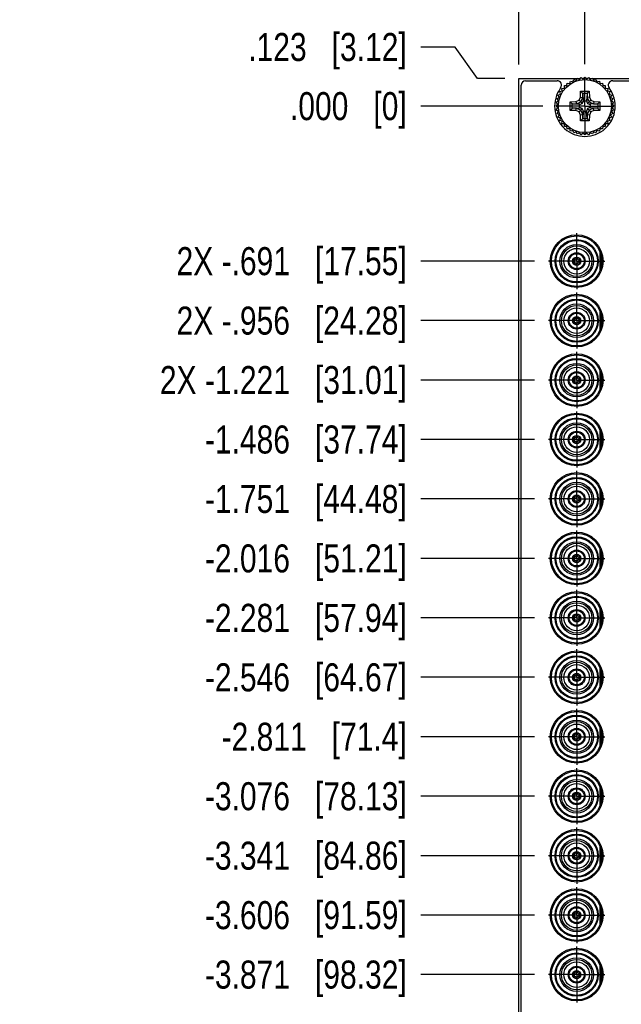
# Model space of a CAD drawing. Header units: inches. Extents: x 0.2 to 16.8, y 0.2 to 10.8.
# Tile 2 of 13: x 2.1 to 4.7, y 4.1 to 8.5. Entities that reach past the tile are written whole.
import ezdxf

# ---------------------------------------------------------------- set-up
doc = ezdxf.new("R2010")
doc.units = ezdxf.units.IN
doc.header["$LTSCALE"] = 0.935
doc.header["$MEASUREMENT"] = 0
doc.linetypes.add('CENTER', pattern=[0.6, 0.375, -0.075, 0.075, -0.075])
doc.layers.get('0').update_dxf_attribs({"linetype": 'CONTINUOUS'})
doc.layers.add('02___PRT_ALL_AXES', color=7, linetype='CONTINUOUS')
doc.layers.add('DIMENSIONS', color=7, linetype='CONTINUOUS')
doc.styles.get("Standard").update_dxf_attribs({"font": 'txt', "width": 0.8})
doc.dimstyles.new('DIMSTYLE_1', dxfattribs={"dimtxt": 0.125, "dimasz": 0.18, "dimexe": 0.18, "dimexo": 0.0625, "dimgap": 0.09, "dimtad": 0, "dimtih": 1, "dimtoh": 1, "dimdec": 3, "dimzin": 4, "dimdsep": 46, "dimtxsty": 'STANDARD', "dimblk": '_FILLED', "dimblk1": '_FILLED', "dimblk2": '_FILLED', "dimcen": 0.09, "dimadec": 0, "dimazin": 0, "dimtp": 0.01, "dimtm": 0.01, "dimtfac": 1, "dimtdec": 3, "dimtofl": 0, "dimtmove": 0, "dimatfit": 3, "dimldrblk": '_FILLED', "dimfxl": 1, "dimtolj": 1, "dimtzin": 4, "dimarcsym": 0})

# ---------------------------------------------------------------- blocks, each defined once
blk = doc.blocks.new('*D0')
at = {"layer": 'DIMENSIONS', "color": 2, "linetype": 'CONTINUOUS'}
for p, q in [((4.0096, 8.3787), (3.8559, 8.3787)), ((4.1087, 8.2379), (4.0096, 8.3787)), ((4.2309, 8.2379), (4.1087, 8.2379))]:
    blk.add_line(p, q, dxfattribs=at)
at = {"layer": 'DIMENSIONS', "color": 2, "linetype": 'CONTINUOUS', "insert": (3.7934, 8.4412), "char_height": 0.125, "width": 1.125, "attachment_point": 3, "line_spacing_factor": 0.9}
blk.add_mtext('.123{\\Ftxt.shx;\\W1.000000;\\H0.125000; }[3.12]', dxfattribs=at)
blk = doc.blocks.new('_FILLED')
at = {"color": 0, "linetype": 'BYBLOCK'}
blk.add_solid([(0, 0), (-1, 0.174), (-1, -0.174)], dxfattribs=at)
blk = doc.blocks.new('*D1')
at = {"layer": 'DIMENSIONS', "color": 2, "linetype": 'CONTINUOUS'}
blk.add_line((4.3998, 8.1152), (3.8559, 8.1152), dxfattribs=at)
at = {"layer": 'DIMENSIONS', "color": 2, "linetype": 'CONTINUOUS', "insert": (3.7934, 8.1777), "char_height": 0.125, "width": 0.825, "attachment_point": 3, "line_spacing_factor": 0.9}
blk.add_mtext('.000{\\Ftxt.shx;\\W1.000000;\\H0.125000; }[0]', dxfattribs=at)
blk = doc.blocks.new('*D2')
at = {"layer": 'DIMENSIONS', "color": 2, "linetype": 'CONTINUOUS'}
blk.add_line((4.3632, 7.4242), (3.8559, 7.4242), dxfattribs=at)
at = {"layer": 'DIMENSIONS', "color": 2, "linetype": 'CONTINUOUS', "insert": (3.7934, 7.4867), "char_height": 0.125, "width": 1.625, "attachment_point": 3, "line_spacing_factor": 0.9}
blk.add_mtext('2X -.691{\\Ftxt.shx;\\W1.000000;\\H0.125000; }[17.55]', dxfattribs=at)
blk = doc.blocks.new('*D3')
at = {"layer": 'DIMENSIONS', "color": 2, "linetype": 'CONTINUOUS'}
blk.add_line((4.3632, 7.1592), (3.8559, 7.1592), dxfattribs=at)
at = {"layer": 'DIMENSIONS', "color": 2, "linetype": 'CONTINUOUS', "insert": (3.7934, 7.2217), "char_height": 0.125, "width": 1.625, "attachment_point": 3, "line_spacing_factor": 0.9}
blk.add_mtext('2X -.956{\\Ftxt.shx;\\W1.000000;\\H0.125000; }[24.28]', dxfattribs=at)
blk = doc.blocks.new('*D4')
at = {"layer": 'DIMENSIONS', "color": 2, "linetype": 'CONTINUOUS'}
blk.add_line((4.3632, 6.8942), (3.8559, 6.8942), dxfattribs=at)
at = {"layer": 'DIMENSIONS', "color": 2, "linetype": 'CONTINUOUS', "insert": (3.7934, 6.9567), "char_height": 0.125, "width": 1.725, "attachment_point": 3, "line_spacing_factor": 0.9}
blk.add_mtext('2X -1.221{\\Ftxt.shx;\\W1.000000;\\H0.125000; }[31.01]', dxfattribs=at)
blk = doc.blocks.new('*D5')
at = {"layer": 'DIMENSIONS', "color": 2, "linetype": 'CONTINUOUS'}
blk.add_line((4.3632, 6.6292), (3.8559, 6.6292), dxfattribs=at)
at = {"layer": 'DIMENSIONS', "color": 2, "linetype": 'CONTINUOUS', "insert": (3.7934, 6.6917), "char_height": 0.125, "width": 1.425, "attachment_point": 3, "line_spacing_factor": 0.9}
blk.add_mtext('-1.486{\\Ftxt.shx;\\W1.000000;\\H0.125000; }[37.74]', dxfattribs=at)
blk = doc.blocks.new('*D6')
at = {"layer": 'DIMENSIONS', "color": 2, "linetype": 'CONTINUOUS'}
blk.add_line((4.3632, 6.3642), (3.8559, 6.3642), dxfattribs=at)
at = {"layer": 'DIMENSIONS', "color": 2, "linetype": 'CONTINUOUS', "insert": (3.7934, 6.4267), "char_height": 0.125, "width": 1.425, "attachment_point": 3, "line_spacing_factor": 0.9}
blk.add_mtext('-1.751{\\Ftxt.shx;\\W1.000000;\\H0.125000; }[44.48]', dxfattribs=at)
blk = doc.blocks.new('*D7')
at = {"layer": 'DIMENSIONS', "color": 2, "linetype": 'CONTINUOUS'}
blk.add_line((4.3632, 6.0992), (3.8559, 6.0992), dxfattribs=at)
at = {"layer": 'DIMENSIONS', "color": 2, "linetype": 'CONTINUOUS', "insert": (3.7934, 6.1617), "char_height": 0.125, "width": 1.425, "attachment_point": 3, "line_spacing_factor": 0.9}
blk.add_mtext('-2.016{\\Ftxt.shx;\\W1.000000;\\H0.125000; }[51.21]', dxfattribs=at)
blk = doc.blocks.new('*D8')
at = {"layer": 'DIMENSIONS', "color": 2, "linetype": 'CONTINUOUS'}
blk.add_line((4.3632, 5.8342), (3.8559, 5.8342), dxfattribs=at)
at = {"layer": 'DIMENSIONS', "color": 2, "linetype": 'CONTINUOUS', "insert": (3.7934, 5.8967), "char_height": 0.125, "width": 1.425, "attachment_point": 3, "line_spacing_factor": 0.9}
blk.add_mtext('-2.281{\\Ftxt.shx;\\W1.000000;\\H0.125000; }[57.94]', dxfattribs=at)
blk = doc.blocks.new('*D9')
at = {"layer": 'DIMENSIONS', "color": 2, "linetype": 'CONTINUOUS'}
blk.add_line((4.3632, 5.5692), (3.8559, 5.5692), dxfattribs=at)
at = {"layer": 'DIMENSIONS', "color": 2, "linetype": 'CONTINUOUS', "insert": (3.7934, 5.6317), "char_height": 0.125, "width": 1.425, "attachment_point": 3, "line_spacing_factor": 0.9}
blk.add_mtext('-2.546{\\Ftxt.shx;\\W1.000000;\\H0.125000; }[64.67]', dxfattribs=at)
blk = doc.blocks.new('*D10')
at = {"layer": 'DIMENSIONS', "color": 2, "linetype": 'CONTINUOUS'}
blk.add_line((4.3632, 5.3042), (3.8559, 5.3042), dxfattribs=at)
at = {"layer": 'DIMENSIONS', "color": 2, "linetype": 'CONTINUOUS', "insert": (3.7934, 5.3667), "char_height": 0.125, "width": 1.325, "attachment_point": 3, "line_spacing_factor": 0.9}
blk.add_mtext('-2.811{\\Ftxt.shx;\\W1.000000;\\H0.125000; }[71.4]', dxfattribs=at)
blk = doc.blocks.new('*D11')
at = {"layer": 'DIMENSIONS', "color": 2, "linetype": 'CONTINUOUS'}
blk.add_line((4.3632, 5.0392), (3.8559, 5.0392), dxfattribs=at)
at = {"layer": 'DIMENSIONS', "color": 2, "linetype": 'CONTINUOUS', "insert": (3.7934, 5.1017), "char_height": 0.125, "width": 1.425, "attachment_point": 3, "line_spacing_factor": 0.9}
blk.add_mtext('-3.076{\\Ftxt.shx;\\W1.000000;\\H0.125000; }[78.13]', dxfattribs=at)
blk = doc.blocks.new('*D12')
at = {"layer": 'DIMENSIONS', "color": 2, "linetype": 'CONTINUOUS'}
blk.add_line((4.3632, 4.7742), (3.8559, 4.7742), dxfattribs=at)
at = {"layer": 'DIMENSIONS', "color": 2, "linetype": 'CONTINUOUS', "insert": (3.7934, 4.8367), "char_height": 0.125, "width": 1.425, "attachment_point": 3, "line_spacing_factor": 0.9}
blk.add_mtext('-3.341{\\Ftxt.shx;\\W1.000000;\\H0.125000; }[84.86]', dxfattribs=at)
blk = doc.blocks.new('*D13')
at = {"layer": 'DIMENSIONS', "color": 2, "linetype": 'CONTINUOUS'}
blk.add_line((4.3632, 4.5092), (3.8559, 4.5092), dxfattribs=at)
at = {"layer": 'DIMENSIONS', "color": 2, "linetype": 'CONTINUOUS', "insert": (3.7934, 4.5717), "char_height": 0.125, "width": 1.425, "attachment_point": 3, "line_spacing_factor": 0.9}
blk.add_mtext('-3.606{\\Ftxt.shx;\\W1.000000;\\H0.125000; }[91.59]', dxfattribs=at)
blk = doc.blocks.new('*D14')
at = {"layer": 'DIMENSIONS', "color": 2, "linetype": 'CONTINUOUS'}
blk.add_line((4.3632, 4.2442), (3.8559, 4.2442), dxfattribs=at)
at = {"layer": 'DIMENSIONS', "color": 2, "linetype": 'CONTINUOUS', "insert": (3.7934, 4.3067), "char_height": 0.125, "width": 1.425, "attachment_point": 3, "line_spacing_factor": 0.9}
blk.add_mtext('-3.871{\\Ftxt.shx;\\W1.000000;\\H0.125000; }[98.32]', dxfattribs=at)
blk = doc.blocks.new('*D15')
at = {"layer": 'DIMENSIONS', "color": 2, "linetype": 'CONTINUOUS'}
blk.add_line((4.3632, 3.9792), (3.8559, 3.9792), dxfattribs=at)
at = {"layer": 'DIMENSIONS', "color": 2, "linetype": 'CONTINUOUS', "insert": (3.7934, 4.0417), "char_height": 0.125, "width": 1.525, "attachment_point": 3, "line_spacing_factor": 0.9}
blk.add_mtext('-4.136{\\Ftxt.shx;\\W1.000000;\\H0.125000; }[105.05]', dxfattribs=at)
blk = doc.blocks.new('*D16')
at = {"layer": 'DIMENSIONS', "color": 2, "linetype": 'CONTINUOUS'}
blk.add_line((4.3999, 3.2937), (3.8559, 3.2937), dxfattribs=at)
at = {"layer": 'DIMENSIONS', "color": 2, "linetype": 'CONTINUOUS', "insert": (3.7934, 3.3562), "char_height": 0.125, "width": 1.525, "attachment_point": 3, "line_spacing_factor": 0.9}
blk.add_mtext('-4.822{\\Ftxt.shx;\\W1.000000;\\H0.125000; }[122.47]', dxfattribs=at)
blk = doc.blocks.new('*D17')
at = {"layer": 'DIMENSIONS', "color": 2, "linetype": 'CONTINUOUS'}
blk.add_line((5.0814, 8.3004), (5.0814, 8.6816), dxfattribs=at)
at = {"layer": 'DIMENSIONS', "color": 2, "linetype": 'CONTINUOUS', "insert": (5.0189, 8.7441), "char_height": 0.125, "width": 1.225, "attachment_point": 1, "rotation": 90, "line_spacing_factor": 0.9}
blk.add_mtext('.494{\\Ftxt.shx;\\W1.000000;\\H0.125000; }[12.55]', dxfattribs=at)
blk = doc.blocks.new('*D18')
at = {"layer": 'DIMENSIONS', "color": 2, "linetype": 'CONTINUOUS'}
blk.add_line((4.5874, 8.3028), (4.5874, 8.6816), dxfattribs=at)
at = {"layer": 'DIMENSIONS', "color": 2, "linetype": 'CONTINUOUS', "insert": (4.5249, 8.7441), "char_height": 0.125, "width": 1.125, "attachment_point": 1, "rotation": 90, "line_spacing_factor": 0.9}
blk.add_mtext('2X .000{\\Ftxt.shx;\\W1.000000;\\H0.125000; }[0]', dxfattribs=at)
blk = doc.blocks.new('*D19')
at = {"layer": 'DIMENSIONS', "color": 2, "linetype": 'CONTINUOUS'}
blk.add_line((4.902, 7.6118), (4.902, 8.6816), dxfattribs=at)
at = {"layer": 'DIMENSIONS', "color": 2, "linetype": 'CONTINUOUS', "insert": (4.8395, 8.7441), "char_height": 0.125, "width": 1.425, "attachment_point": 1, "rotation": 90, "line_spacing_factor": 0.9}
blk.add_mtext('3X .315{\\Ftxt.shx;\\W1.000000;\\H0.125000; }[7.99]', dxfattribs=at)
blk = doc.blocks.new('*D20')
at = {"layer": 'DIMENSIONS', "color": 2, "linetype": 'CONTINUOUS'}
blk.add_line((4.2934, 8.3004), (4.2934, 8.6816), dxfattribs=at)
at = {"layer": 'DIMENSIONS', "color": 2, "linetype": 'CONTINUOUS', "insert": (4.2309, 8.7441), "char_height": 0.125, "width": 1.125, "attachment_point": 1, "rotation": 90, "line_spacing_factor": 0.9}
blk.add_mtext('.294{\\Ftxt.shx;\\W1.000000;\\H0.125000; }[7.47]', dxfattribs=at)

msp = doc.modelspace()

# ---------------------------------------------------------------- linework, layer by layer
at = {"color": 7, "linetype": 'CONTINUOUS'}
for p, q in [((4.2934, 3.1709), (4.2934, 8.2379)), ((4.2934, 8.2379), (4.5531, 8.2379)), ((4.3034, 3.2012), (4.3034, 8.2082)), ((4.3234, 8.2282), (4.4634, 8.2282)), ((4.5076, 8.2064), (4.5091, 8.2175)), ((4.5091, 8.2175), (4.5202, 8.2161)), ((4.5202, 8.2161), (4.5231, 8.2269)), ((4.5231, 8.2269), (4.5339, 8.224)), ((4.5339, 8.224), (4.5382, 8.2343)), ((4.5382, 8.2343), (4.5485, 8.2301)), ((4.5485, 8.2301), (4.5541, 8.2398)), ((4.5541, 8.2398), (4.5638, 8.2342)), ((4.5573, 8.2379), (4.5667, 8.2379)), ((4.5638, 8.2342), (4.5706, 8.243)), ((4.5706, 8.243), (4.5795, 8.2362)), ((4.5773, 8.2379), (4.5812, 8.2379)), ((4.5795, 8.2362), (4.5874, 8.2441)), ((4.5874, 8.2441), (4.5954, 8.2362)), ((4.5937, 8.2379), (4.5975, 8.2379)), ((4.5954, 8.2362), (4.6042, 8.243)), ((4.6042, 8.243), (4.6111, 8.2342)), ((4.6082, 8.2379), (4.6176, 8.2379)), ((4.6111, 8.2342), (4.6208, 8.2398)), ((4.6208, 8.2398), (4.6264, 8.2301)), ((4.6218, 8.2379), (5.0814, 8.2379)), ((4.6264, 8.2301), (4.6367, 8.2343)), ((4.6367, 8.2343), (4.641, 8.224)), ((4.641, 8.224), (4.6518, 8.2269)), ((4.6518, 8.2269), (4.6547, 8.2161)), ((4.6547, 8.2161), (4.6658, 8.2175)), ((4.6658, 8.2175), (4.6673, 8.2064)), ((4.7114, 8.2282), (5.0514, 8.2282)), ((4.4685, 8.1647), (4.4788, 8.169)), ((4.4728, 8.1543), (4.4685, 8.1647)), ((4.4759, 8.1798), (4.4868, 8.1827)), ((4.4788, 8.169), (4.4759, 8.1798)), ((4.4853, 8.1938), (4.4964, 8.1952)), ((4.4868, 8.1827), (4.4853, 8.1938)), ((4.4964, 8.1952), (4.4964, 8.2064)), ((4.4964, 8.2064), (4.5076, 8.2064)), ((4.5681, 8.1817), (4.5769, 8.1727)), ((4.5779, 8.1707), (4.5796, 8.1389)), ((4.597, 8.1707), (4.5953, 8.1389)), ((4.6068, 8.1817), (4.598, 8.1727)), ((4.6673, 8.2064), (4.6785, 8.2064)), ((4.6785, 8.2064), (4.6785, 8.1952)), ((4.6785, 8.1952), (4.6896, 8.1938)), ((4.6896, 8.1938), (4.6881, 8.1827)), ((4.6881, 8.1827), (4.6989, 8.1798)), ((4.6989, 8.1798), (4.696, 8.169)), ((4.696, 8.169), (4.7064, 8.1647)), ((4.7064, 8.1647), (4.7021, 8.1543)), ((4.4587, 8.1154), (4.4666, 8.1233)), ((4.4598, 8.1322), (4.4687, 8.139)), ((4.4666, 8.1233), (4.4598, 8.1322)), ((4.4631, 8.1487), (4.4728, 8.1543)), ((4.4687, 8.139), (4.4631, 8.1487)), ((4.5212, 8.1348), (4.5302, 8.126)), ((4.5639, 8.1233), (4.5321, 8.125)), ((4.5474, 8.1353), (4.5496, 8.1254)), ((4.5497, 8.1253), (4.5496, 8.1254)), ((4.5497, 8.1253), (4.5679, 8.1233)), ((4.5614, 8.1415), (4.5689, 8.134)), ((4.5639, 8.1075), (4.5639, 8.1233)), ((4.5639, 8.1233), (4.5679, 8.1233)), ((4.5676, 8.1554), (4.5775, 8.1533)), ((4.5679, 8.1233), (4.5759, 8.1269)), ((4.5689, 8.134), (4.5759, 8.1269)), ((4.5759, 8.1269), (4.5795, 8.135)), ((4.5775, 8.1533), (4.5775, 8.1531)), ((4.5775, 8.1531), (4.5795, 8.135)), ((4.5795, 8.135), (4.5796, 8.1389)), ((4.5796, 8.1389), (4.5953, 8.1389)), ((4.5953, 8.1389), (4.5954, 8.135)), ((4.5973, 8.1531), (4.5954, 8.135)), ((4.5954, 8.135), (4.599, 8.1269)), ((4.5973, 8.1531), (4.5974, 8.1533)), ((4.6073, 8.1554), (4.5974, 8.1533)), ((4.606, 8.134), (4.599, 8.1269)), ((4.599, 8.1269), (4.607, 8.1233)), ((4.6135, 8.1415), (4.606, 8.134)), ((4.6251, 8.1253), (4.607, 8.1233)), ((4.607, 8.1233), (4.611, 8.1233)), ((4.6427, 8.125), (4.611, 8.1233)), ((4.611, 8.1233), (4.611, 8.1075)), ((4.6253, 8.1254), (4.6251, 8.1253)), ((4.6275, 8.1353), (4.6253, 8.1254)), ((4.6537, 8.1348), (4.6447, 8.1259)), ((4.7021, 8.1543), (4.7118, 8.1487)), ((4.7118, 8.1487), (4.7062, 8.139)), ((4.7062, 8.139), (4.7151, 8.1322)), ((4.7151, 8.1322), (4.7083, 8.1233)), ((4.7083, 8.1233), (4.7162, 8.1154)), ((4.4666, 8.1075), (4.4587, 8.1154)), ((4.4598, 8.0986), (4.4666, 8.1075)), ((4.4687, 8.0918), (4.4598, 8.0986)), ((4.4631, 8.0821), (4.4687, 8.0918)), ((4.4728, 8.0765), (4.4631, 8.0821)), ((4.4685, 8.0661), (4.4728, 8.0765)), ((4.5212, 8.096), (4.5302, 8.1048)), ((4.5321, 8.1058), (4.5639, 8.1075)), ((4.5474, 8.0956), (4.5496, 8.1054)), ((4.5496, 8.1054), (4.5497, 8.1055)), ((4.5497, 8.1055), (4.5679, 8.1075)), ((4.5614, 8.0893), (4.5689, 8.0968)), ((4.5679, 8.1075), (4.5639, 8.1075)), ((4.5775, 8.0775), (4.5676, 8.0754)), ((4.5759, 8.1039), (4.5679, 8.1075)), ((4.5689, 8.0968), (4.5759, 8.1039)), ((4.5795, 8.0958), (4.5759, 8.1039)), ((4.5775, 8.0777), (4.5795, 8.0958)), ((4.5775, 8.0777), (4.5775, 8.0775)), ((4.5796, 8.0919), (4.5779, 8.0601)), ((4.5796, 8.0919), (4.5795, 8.0958)), ((4.5953, 8.0919), (4.5796, 8.0919)), ((4.5953, 8.0919), (4.5954, 8.0958)), ((4.597, 8.0601), (4.5953, 8.0919)), ((4.599, 8.1039), (4.5954, 8.0958)), ((4.5973, 8.0777), (4.5954, 8.0958)), ((4.5974, 8.0775), (4.5973, 8.0777)), ((4.6073, 8.0754), (4.5974, 8.0775)), ((4.607, 8.1075), (4.599, 8.1039)), ((4.606, 8.0968), (4.599, 8.1039)), ((4.6135, 8.0893), (4.606, 8.0968)), ((4.611, 8.1075), (4.607, 8.1075)), ((4.6251, 8.1055), (4.607, 8.1075)), ((4.6427, 8.1058), (4.611, 8.1075)), ((4.6251, 8.1055), (4.6253, 8.1054)), ((4.6275, 8.0956), (4.6253, 8.1054)), ((4.6537, 8.096), (4.6447, 8.1048)), ((4.7118, 8.0821), (4.7021, 8.0765)), ((4.7021, 8.0765), (4.7064, 8.0661)), ((4.7151, 8.0986), (4.7062, 8.0918)), ((4.7062, 8.0918), (4.7118, 8.0821)), ((4.7162, 8.1154), (4.7083, 8.1075)), ((4.7083, 8.1075), (4.7151, 8.0986)), ((4.4788, 8.0619), (4.4685, 8.0661)), ((4.4759, 8.051), (4.4788, 8.0619)), ((4.4868, 8.0481), (4.4759, 8.051)), ((4.4853, 8.037), (4.4868, 8.0481)), ((4.4964, 8.0356), (4.4853, 8.037)), ((4.4964, 8.0244), (4.4964, 8.0356)), ((4.5769, 8.0581), (4.5681, 8.0492)), ((4.6068, 8.0492), (4.598, 8.0581)), ((4.6896, 8.037), (4.6785, 8.0356)), ((4.6785, 8.0356), (4.6785, 8.0244)), ((4.6989, 8.051), (4.6881, 8.0481)), ((4.6881, 8.0481), (4.6896, 8.037)), ((4.7064, 8.0661), (4.696, 8.0619)), ((4.696, 8.0619), (4.6989, 8.051)), ((4.5076, 8.0244), (4.4964, 8.0244)), ((4.5091, 8.0133), (4.5076, 8.0244)), ((4.5202, 8.0147), (4.5091, 8.0133)), ((4.5231, 8.0039), (4.5202, 8.0147)), ((4.5339, 8.0068), (4.5231, 8.0039)), ((4.5382, 7.9965), (4.5339, 8.0068)), ((4.5485, 8.0007), (4.5382, 7.9965)), ((4.5541, 7.991), (4.5485, 8.0007)), ((4.5638, 7.9966), (4.5541, 7.991)), ((4.5706, 7.9878), (4.5638, 7.9966)), ((4.5795, 7.9946), (4.5706, 7.9878)), ((4.5874, 7.9867), (4.5795, 7.9946)), ((4.5954, 7.9946), (4.5874, 7.9867)), ((4.6042, 7.9878), (4.5954, 7.9946)), ((4.6111, 7.9966), (4.6042, 7.9878)), ((4.6208, 7.991), (4.6111, 7.9966)), ((4.6264, 8.0007), (4.6208, 7.991)), ((4.6367, 7.9965), (4.6264, 8.0007)), ((4.641, 8.0068), (4.6367, 7.9965)), ((4.6518, 8.0039), (4.641, 8.0068)), ((4.6547, 8.0147), (4.6518, 8.0039)), ((4.6658, 8.0133), (4.6547, 8.0147)), ((4.6673, 8.0244), (4.6658, 8.0133)), ((4.6785, 8.0244), (4.6673, 8.0244)), ((4.6551, 7.3821), (4.6551, 7.4657)), ((4.5325, 7.4265), (4.54, 7.4265)), ((4.5325, 7.4213), (4.54, 7.4213)), ((4.5483, 7.4347), (4.5483, 7.4422)), ((4.5534, 7.4422), (4.5534, 7.4347)), ((4.5616, 7.4265), (4.5691, 7.4265)), ((4.5691, 7.4213), (4.5616, 7.4213)), ((4.6591, 7.4542), (4.6591, 7.3936)), ((4.6591, 7.4424), (4.6618, 7.4424)), ((4.5483, 7.4056), (4.5483, 7.4131)), ((4.5534, 7.4056), (4.5534, 7.4131)), ((4.6591, 7.4054), (4.6618, 7.4054)), ((4.6551, 7.1171), (4.6551, 7.2007)), ((4.5325, 7.1615), (4.54, 7.1615)), ((4.5325, 7.1563), (4.54, 7.1563)), ((4.5483, 7.1697), (4.5483, 7.1772)), ((4.5534, 7.1772), (4.5534, 7.1697)), ((4.5616, 7.1615), (4.5691, 7.1615)), ((4.5691, 7.1563), (4.5616, 7.1563)), ((4.6591, 7.1892), (4.6591, 7.1286)), ((4.6591, 7.1774), (4.6618, 7.1774)), ((4.5483, 7.1406), (4.5483, 7.1481)), ((4.5534, 7.1406), (4.5534, 7.1481)), ((4.6591, 7.1404), (4.6618, 7.1404)), ((4.6551, 6.8521), (4.6551, 6.9357)), ((4.5325, 6.8965), (4.54, 6.8965)), ((4.5325, 6.8913), (4.54, 6.8913)), ((4.5483, 6.9047), (4.5483, 6.9122)), ((4.5534, 6.9122), (4.5534, 6.9047)), ((4.5616, 6.8965), (4.5691, 6.8965)), ((4.5691, 6.8913), (4.5616, 6.8913)), ((4.6591, 6.9242), (4.6591, 6.8636)), ((4.6591, 6.9124), (4.6618, 6.9124)), ((4.5483, 6.8756), (4.5483, 6.8831)), ((4.5534, 6.8756), (4.5534, 6.8831)), ((4.6591, 6.8754), (4.6618, 6.8754)), ((4.5325, 6.6315), (4.54, 6.6315)), ((4.5483, 6.6397), (4.5483, 6.6472)), ((4.5534, 6.6472), (4.5534, 6.6397)), ((4.5616, 6.6315), (4.5691, 6.6315)), ((4.6551, 6.5871), (4.6551, 6.6707)), ((4.6591, 6.6592), (4.6591, 6.5986)), ((4.6591, 6.6474), (4.6618, 6.6474)), ((4.5325, 6.6263), (4.54, 6.6263)), ((4.5483, 6.6106), (4.5483, 6.6181)), ((4.5534, 6.6106), (4.5534, 6.6181)), ((4.5691, 6.6263), (4.5616, 6.6263)), ((4.6591, 6.6104), (4.6618, 6.6104)), ((4.5325, 6.3665), (4.54, 6.3665)), ((4.5483, 6.3747), (4.5483, 6.3822)), ((4.5534, 6.3822), (4.5534, 6.3747)), ((4.5616, 6.3665), (4.5691, 6.3665)), ((4.6551, 6.3221), (4.6551, 6.4057)), ((4.6591, 6.3942), (4.6591, 6.3336)), ((4.6591, 6.3824), (4.6618, 6.3824)), ((4.5325, 6.3613), (4.54, 6.3613)), ((4.5483, 6.3456), (4.5483, 6.3531)), ((4.5534, 6.3456), (4.5534, 6.3531)), ((4.5691, 6.3613), (4.5616, 6.3613)), ((4.6591, 6.3454), (4.6618, 6.3454)), ((4.5325, 6.1015), (4.54, 6.1015)), ((4.5483, 6.1097), (4.5483, 6.1172)), ((4.5534, 6.1172), (4.5534, 6.1097)), ((4.5616, 6.1015), (4.5691, 6.1015)), ((4.6551, 6.0571), (4.6551, 6.1407)), ((4.6591, 6.1292), (4.6591, 6.0686)), ((4.6591, 6.1174), (4.6618, 6.1174)), ((4.5325, 6.0963), (4.54, 6.0963)), ((4.5483, 6.0806), (4.5483, 6.0881)), ((4.5534, 6.0806), (4.5534, 6.0881)), ((4.5691, 6.0963), (4.5616, 6.0963)), ((4.6591, 6.0804), (4.6618, 6.0804)), ((4.5483, 5.8447), (4.5483, 5.8522)), ((4.5534, 5.8522), (4.5534, 5.8447)), ((4.6551, 5.7921), (4.6551, 5.8757)), ((4.6591, 5.8642), (4.6591, 5.8036)), ((4.6591, 5.8524), (4.6618, 5.8524)), ((4.5325, 5.8365), (4.54, 5.8365)), ((4.5325, 5.8313), (4.54, 5.8313)), ((4.5483, 5.8156), (4.5483, 5.8231)), ((4.5534, 5.8156), (4.5534, 5.8231)), ((4.5616, 5.8365), (4.5691, 5.8365)), ((4.5691, 5.8313), (4.5616, 5.8313)), ((4.6591, 5.8154), (4.6618, 5.8154)), ((4.5483, 5.5797), (4.5483, 5.5872)), ((4.5534, 5.5872), (4.5534, 5.5797)), ((4.6551, 5.5271), (4.6551, 5.6107)), ((4.6591, 5.5992), (4.6591, 5.5386)), ((4.6591, 5.5874), (4.6618, 5.5874)), ((4.5325, 5.5715), (4.54, 5.5715)), ((4.5325, 5.5663), (4.54, 5.5663)), ((4.5483, 5.5506), (4.5483, 5.5581)), ((4.5534, 5.5506), (4.5534, 5.5581)), ((4.5616, 5.5715), (4.5691, 5.5715)), ((4.5691, 5.5663), (4.5616, 5.5663)), ((4.6591, 5.5504), (4.6618, 5.5504)), ((4.5483, 5.3147), (4.5483, 5.3222)), ((4.5534, 5.3222), (4.5534, 5.3147)), ((4.6551, 5.2621), (4.6551, 5.3457)), ((4.6591, 5.3342), (4.6591, 5.2736)), ((4.6591, 5.3224), (4.6618, 5.3224)), ((4.5325, 5.3065), (4.54, 5.3065)), ((4.5325, 5.3013), (4.54, 5.3013)), ((4.5483, 5.2856), (4.5483, 5.2931)), ((4.5534, 5.2856), (4.5534, 5.2931)), ((4.5616, 5.3065), (4.5691, 5.3065)), ((4.5691, 5.3013), (4.5616, 5.3013)), ((4.6591, 5.2854), (4.6618, 5.2854)), ((4.5483, 5.0497), (4.5483, 5.0572)), ((4.5534, 5.0572), (4.5534, 5.0497)), ((4.6551, 4.9971), (4.6551, 5.0807)), ((4.6591, 5.0692), (4.6591, 5.0086)), ((4.6591, 5.0574), (4.6618, 5.0574)), ((4.5325, 5.0415), (4.54, 5.0415)), ((4.5325, 5.0363), (4.54, 5.0363)), ((4.5483, 5.0206), (4.5483, 5.0281)), ((4.5534, 5.0206), (4.5534, 5.0281)), ((4.5616, 5.0415), (4.5691, 5.0415)), ((4.5691, 5.0363), (4.5616, 5.0363)), ((4.6591, 5.0204), (4.6618, 5.0204)), ((4.5483, 4.7847), (4.5483, 4.7922)), ((4.5534, 4.7922), (4.5534, 4.7847)), ((4.6551, 4.7321), (4.6551, 4.8157)), ((4.6591, 4.8042), (4.6591, 4.7436)), ((4.6591, 4.7924), (4.6618, 4.7924)), ((4.5325, 4.7765), (4.54, 4.7765)), ((4.5325, 4.7713), (4.54, 4.7713)), ((4.5483, 4.7556), (4.5483, 4.7631)), ((4.5534, 4.7556), (4.5534, 4.7631)), ((4.5616, 4.7765), (4.5691, 4.7765)), ((4.5691, 4.7713), (4.5616, 4.7713)), ((4.6591, 4.7554), (4.6618, 4.7554)), ((4.5483, 4.5197), (4.5483, 4.5272)), ((4.5534, 4.5272), (4.5534, 4.5197)), ((4.6551, 4.4671), (4.6551, 4.5507)), ((4.6591, 4.5392), (4.6591, 4.4786)), ((4.6591, 4.5274), (4.6618, 4.5274)), ((4.5325, 4.5115), (4.54, 4.5115)), ((4.5325, 4.5063), (4.54, 4.5063)), ((4.5483, 4.4906), (4.5483, 4.4981)), ((4.5534, 4.4906), (4.5534, 4.4981)), ((4.5616, 4.5115), (4.5691, 4.5115)), ((4.5691, 4.5063), (4.5616, 4.5063)), ((4.6591, 4.4904), (4.6618, 4.4904)), ((4.5483, 4.2547), (4.5483, 4.2622)), ((4.5534, 4.2622), (4.5534, 4.2547)), ((4.6551, 4.2021), (4.6551, 4.2857)), ((4.6591, 4.2742), (4.6591, 4.2136)), ((4.6591, 4.2624), (4.6618, 4.2624)), ((4.5325, 4.2465), (4.54, 4.2465)), ((4.5325, 4.2413), (4.54, 4.2413)), ((4.5483, 4.2256), (4.5483, 4.2331)), ((4.5534, 4.2256), (4.5534, 4.2331)), ((4.5616, 4.2465), (4.5691, 4.2465)), ((4.5691, 4.2413), (4.5616, 4.2413)), ((4.6591, 4.2254), (4.6618, 4.2254))]:
    msp.add_line(p, q, dxfattribs=at)
at = {"color": 9, "linetype": 'CONTINUOUS'}
for p, q in [((4.5676, 8.1554), (4.5681, 8.1817)), ((4.5681, 8.1817), (4.6068, 8.1817)), ((4.5769, 8.1727), (4.598, 8.1727)), ((4.5775, 8.1531), (4.5779, 8.1707)), ((4.597, 8.1707), (4.5973, 8.1531)), ((4.6068, 8.1817), (4.6073, 8.1554)), ((4.5212, 8.1348), (4.5474, 8.1353)), ((4.5212, 8.096), (4.5212, 8.1348)), ((4.5302, 8.1048), (4.5302, 8.126)), ((4.5321, 8.125), (4.5497, 8.1253)), ((4.5474, 8.1353), (4.5614, 8.1415)), ((4.5496, 8.1254), (4.5689, 8.134)), ((4.5614, 8.1415), (4.5676, 8.1554)), ((4.5689, 8.134), (4.5775, 8.1533)), ((4.5974, 8.1533), (4.606, 8.134)), ((4.606, 8.134), (4.6253, 8.1254)), ((4.6073, 8.1554), (4.6135, 8.1415)), ((4.6135, 8.1415), (4.6275, 8.1353)), ((4.6251, 8.1253), (4.6427, 8.125)), ((4.6275, 8.1353), (4.6537, 8.1348)), ((4.6447, 8.1259), (4.6447, 8.1048)), ((4.6537, 8.1348), (4.6537, 8.096)), ((4.5474, 8.0956), (4.5212, 8.096)), ((4.5497, 8.1055), (4.5321, 8.1058)), ((4.5614, 8.0893), (4.5474, 8.0956)), ((4.5496, 8.1054), (4.5689, 8.0968)), ((4.5676, 8.0754), (4.5614, 8.0893)), ((4.5775, 8.0775), (4.5689, 8.0968)), ((4.5779, 8.0601), (4.5775, 8.0777)), ((4.5973, 8.0777), (4.597, 8.0601)), ((4.606, 8.0968), (4.5974, 8.0775)), ((4.6253, 8.1054), (4.606, 8.0968)), ((4.6135, 8.0893), (4.6073, 8.0754)), ((4.6275, 8.0956), (4.6135, 8.0893)), ((4.6427, 8.1058), (4.6251, 8.1055)), ((4.6537, 8.096), (4.6275, 8.0956)), ((4.5681, 8.0492), (4.5676, 8.0754)), ((4.6068, 8.0492), (4.5681, 8.0492)), ((4.598, 8.0582), (4.5769, 8.0581)), ((4.6073, 8.0754), (4.6068, 8.0492))]:
    msp.add_line(p, q, dxfattribs=at)
at = {"color": 7, "linetype": 'CONTINUOUS'}
for centre, radius in [((4.5874, 8.1154), 0.1181), ((4.5508, 7.4242), 0.1175), ((4.5508, 7.4239), 0.1125), ((4.5508, 7.4239), 0.0965), ((4.5508, 7.4239), 0.0925), ((4.5508, 7.4239), 0.0748), ((4.5508, 7.4239), 0.0679), ((4.5508, 7.4239), 0.0571), ((4.5508, 7.4239), 0.0374), ((4.5508, 7.4239), 0.0335), ((4.5508, 7.4239), 0.0187), ((4.5508, 7.4239), 0.0185), ((4.5508, 7.4239), 0.0111), ((4.5508, 7.1592), 0.1175), ((4.5508, 7.1589), 0.1125), ((4.5508, 7.1589), 0.0965), ((4.5508, 7.1589), 0.0925), ((4.5508, 7.1589), 0.0748), ((4.5508, 7.1589), 0.0679), ((4.5508, 7.1589), 0.0571), ((4.5508, 7.1589), 0.0374), ((4.5508, 7.1589), 0.0335), ((4.5508, 7.1589), 0.0187), ((4.5508, 7.1589), 0.0185), ((4.5508, 7.1589), 0.0111), ((4.5508, 6.8942), 0.1175), ((4.5508, 6.8939), 0.1125), ((4.5508, 6.8939), 0.0965), ((4.5508, 6.8939), 0.0925), ((4.5508, 6.8939), 0.0748), ((4.5508, 6.8939), 0.0679), ((4.5508, 6.8939), 0.0571), ((4.5508, 6.8939), 0.0374), ((4.5508, 6.8939), 0.0335), ((4.5508, 6.8939), 0.0187), ((4.5508, 6.8939), 0.0185), ((4.5508, 6.8939), 0.0111), ((4.5508, 6.6292), 0.1175), ((4.5508, 6.6289), 0.1125), ((4.5508, 6.6289), 0.0965), ((4.5508, 6.6289), 0.0925), ((4.5508, 6.6289), 0.0748), ((4.5508, 6.6289), 0.0679), ((4.5508, 6.6289), 0.0571), ((4.5508, 6.6289), 0.0374), ((4.5508, 6.6289), 0.0335), ((4.5508, 6.6289), 0.0187), ((4.5508, 6.6289), 0.0185), ((4.5508, 6.6289), 0.0111), ((4.5508, 6.3642), 0.1175), ((4.5508, 6.3639), 0.1125), ((4.5508, 6.3639), 0.0965), ((4.5508, 6.3639), 0.0925), ((4.5508, 6.3639), 0.0748), ((4.5508, 6.3639), 0.0679), ((4.5508, 6.3639), 0.0571), ((4.5508, 6.3639), 0.0374), ((4.5508, 6.3639), 0.0335), ((4.5508, 6.3639), 0.0187), ((4.5508, 6.3639), 0.0185), ((4.5508, 6.3639), 0.0111), ((4.5508, 6.0992), 0.1175), ((4.5508, 6.0989), 0.1125), ((4.5508, 6.0989), 0.0965), ((4.5508, 6.0989), 0.0925), ((4.5508, 6.0989), 0.0748), ((4.5508, 6.0989), 0.0679), ((4.5508, 6.0989), 0.0571), ((4.5508, 6.0989), 0.0374), ((4.5508, 6.0989), 0.0335), ((4.5508, 6.0989), 0.0187), ((4.5508, 6.0989), 0.0185), ((4.5508, 6.0989), 0.0111), ((4.5508, 5.8342), 0.1175), ((4.5508, 5.8339), 0.1125), ((4.5508, 5.8339), 0.0965), ((4.5508, 5.8339), 0.0925), ((4.5508, 5.8339), 0.0748), ((4.5508, 5.8339), 0.0679), ((4.5508, 5.8339), 0.0571), ((4.5508, 5.8339), 0.0374), ((4.5508, 5.8339), 0.0335), ((4.5508, 5.8339), 0.0187), ((4.5508, 5.8339), 0.0185), ((4.5508, 5.8339), 0.0111), ((4.5508, 5.5692), 0.1175), ((4.5508, 5.5689), 0.1125), ((4.5508, 5.5689), 0.0965), ((4.5508, 5.5689), 0.0925), ((4.5508, 5.5689), 0.0748), ((4.5508, 5.5689), 0.0679), ((4.5508, 5.5689), 0.0571), ((4.5508, 5.5689), 0.0374), ((4.5508, 5.5689), 0.0335), ((4.5508, 5.5689), 0.0187), ((4.5508, 5.5689), 0.0185), ((4.5508, 5.5689), 0.0111), ((4.5508, 5.3042), 0.1175), ((4.5508, 5.3039), 0.1125), ((4.5508, 5.3039), 0.0965), ((4.5508, 5.3039), 0.0925), ((4.5508, 5.3039), 0.0748), ((4.5508, 5.3039), 0.0679), ((4.5508, 5.3039), 0.0571), ((4.5508, 5.3039), 0.0374), ((4.5508, 5.3039), 0.0335), ((4.5508, 5.3039), 0.0187), ((4.5508, 5.3039), 0.0185), ((4.5508, 5.3039), 0.0111), ((4.5508, 5.0392), 0.1175), ((4.5508, 5.0389), 0.1125), ((4.5508, 5.0389), 0.0965), ((4.5508, 5.0389), 0.0925), ((4.5508, 5.0389), 0.0748), ((4.5508, 5.0389), 0.0679), ((4.5508, 5.0389), 0.0571), ((4.5508, 5.0389), 0.0374), ((4.5508, 5.0389), 0.0335), ((4.5508, 5.0389), 0.0187), ((4.5508, 5.0389), 0.0185), ((4.5508, 5.0389), 0.0111), ((4.5508, 4.7742), 0.1175), ((4.5508, 4.7739), 0.1125), ((4.5508, 4.7739), 0.0965), ((4.5508, 4.7739), 0.0925), ((4.5508, 4.7739), 0.0748), ((4.5508, 4.7739), 0.0679), ((4.5508, 4.7739), 0.0571), ((4.5508, 4.7739), 0.0374), ((4.5508, 4.7739), 0.0335), ((4.5508, 4.7739), 0.0187), ((4.5508, 4.7739), 0.0185), ((4.5508, 4.7739), 0.0111), ((4.5508, 4.5092), 0.1175), ((4.5508, 4.5089), 0.1125), ((4.5508, 4.5089), 0.0965), ((4.5508, 4.5089), 0.0925), ((4.5508, 4.5089), 0.0748), ((4.5508, 4.5089), 0.0679), ((4.5508, 4.5089), 0.0571), ((4.5508, 4.5089), 0.0374), ((4.5508, 4.5089), 0.0335), ((4.5508, 4.5089), 0.0187), ((4.5508, 4.5089), 0.0185), ((4.5508, 4.5089), 0.0111), ((4.5508, 4.2442), 0.1175), ((4.5508, 4.2439), 0.1125), ((4.5508, 4.2439), 0.0965), ((4.5508, 4.2439), 0.0925), ((4.5508, 4.2439), 0.0748), ((4.5508, 4.2439), 0.0679), ((4.5508, 4.2439), 0.0571), ((4.5508, 4.2439), 0.0374), ((4.5508, 4.2439), 0.0335), ((4.5508, 4.2439), 0.0187), ((4.5508, 4.2439), 0.0185), ((4.5508, 4.2439), 0.0111)]:
    msp.add_circle(centre, radius, dxfattribs=at)
for centre, radius, start, end in [((4.3234, 8.2082), 0.02, 90, 180), ((4.4634, 8.2082), 0.02, 323.1301, 90), ((4.5873, 8.1156), 0.1223, 131.239, 131.9767), ((4.5874, 8.1155), 0.1224, 130.5511, 131.239), ((4.5873, 8.1156), 0.1223, 123.0032, 124.4587), ((4.5874, 8.1154), 0.1225, 115.5503, 116.955), ((4.5874, 8.1155), 0.1224, 108.032, 109.4802), ((4.5875, 8.1153), 0.1226, 100.536, 101.9457), ((4.5874, 8.1158), 0.1221, 93.0452, 94.492), ((4.5874, 8.1148), 0.1231, 85.516, 86.952), ((4.5875, 8.1157), 0.1222, 78.0383, 79.4524), ((4.5874, 8.1153), 0.1226, 70.5336, 71.9804), ((4.5872, 8.1149), 0.1231, 63.039, 64.4368), ((4.5881, 8.1164), 0.1213, 55.539, 57.0069), ((4.587, 8.1148), 0.1232, 48.7652, 49.4484), ((4.587, 8.1149), 0.1232, 48.0329, 48.7653), ((4.7114, 8.2082), 0.02, 90, 216.8699), ((4.5874, 8.1152), 0.135, 143.1301, 36.8699), ((4.5871, 8.1156), 0.1221, 153.0355, 154.4448), ((4.5876, 8.1153), 0.1226, 145.5519, 147.0033), ((4.5876, 8.1152), 0.1227, 138.7577, 139.4436), ((4.5877, 8.1152), 0.1228, 138.0231, 138.7577), ((4.5877, 8.1157), 0.1221, 41.2281, 41.9667), ((4.5875, 8.1155), 0.1224, 40.5404, 41.2281), ((4.5874, 8.1154), 0.1225, 33.017, 34.47), ((4.5871, 8.1152), 0.1229, 25.5492, 26.9493), ((4.5878, 8.1154), 0.1229, 175.4988, 176.937), ((4.5868, 8.1156), 0.1218, 168.0597, 169.4784), ((4.5881, 8.1152), 0.1232, 160.5241, 161.9638), ((4.5878, 8.1155), 0.1222, 18.0281, 19.4797), ((4.5874, 8.1154), 0.1226, 10.5417, 11.9518), ((4.5874, 8.1154), 0.1226, 3.0478, 4.4896), ((4.5878, 8.1155), 0.1229, 183.063, 184.5012), ((4.5868, 8.1153), 0.1218, 190.5216, 191.9403), ((4.5881, 8.1156), 0.1232, 198.0362, 199.4759), ((4.5878, 8.1153), 0.1222, 340.5203, 341.9719), ((4.5874, 8.1154), 0.1226, 348.0482, 349.4583), ((4.5874, 8.1154), 0.1226, 355.5104, 356.9522), ((4.5871, 8.1152), 0.1221, 205.5552, 206.9645), ((4.5876, 8.1155), 0.1226, 212.9967, 214.4481), ((4.5876, 8.1156), 0.1227, 220.5564, 221.2423), ((4.5877, 8.1156), 0.1228, 221.2423, 221.9769), ((4.5877, 8.1151), 0.1221, 318.0333, 318.7719), ((4.5875, 8.1153), 0.1224, 318.7719, 319.4596), ((4.5874, 8.1154), 0.1225, 325.53, 326.983), ((4.5871, 8.1156), 0.1229, 333.0507, 334.4508), ((4.5873, 8.1152), 0.1223, 228.0233, 228.761), ((4.5874, 8.1153), 0.1224, 228.761, 229.4489), ((4.5873, 8.1152), 0.1223, 235.5413, 236.9968), ((4.5874, 8.1154), 0.1225, 243.045, 244.4497), ((4.5874, 8.1153), 0.1224, 250.5198, 251.968), ((4.5875, 8.1155), 0.1226, 258.0543, 259.464), ((4.5874, 8.1151), 0.1221, 265.508, 266.9548), ((4.5874, 8.116), 0.1231, 273.048, 274.484), ((4.5875, 8.1151), 0.1222, 280.5476, 281.9617), ((4.5874, 8.1155), 0.1226, 288.0196, 289.4664), ((4.5872, 8.1159), 0.1231, 295.5632, 296.961), ((4.5881, 8.1144), 0.1213, 302.9931, 304.461), ((4.587, 8.116), 0.1232, 310.5516, 311.2348), ((4.587, 8.1159), 0.1232, 311.2347, 311.9671), ((4.5508, 7.4239), 0.0167, 98.7974, 171.2026), ((4.5508, 7.4239), 0.0167, 188.7974, 261.2026), ((4.5508, 7.4239), 0.0167, 8.7974, 81.2026), ((4.5508, 7.4239), 0.0167, 278.7974, 351.2026), ((4.5508, 7.1589), 0.0167, 98.7974, 171.2026), ((4.5508, 7.1589), 0.0167, 188.7974, 261.2026), ((4.5508, 7.1589), 0.0167, 8.7974, 81.2026), ((4.5508, 7.1589), 0.0167, 278.7974, 351.2026), ((4.5508, 6.8939), 0.0167, 98.7974, 171.2026), ((4.5508, 6.8939), 0.0167, 188.7974, 261.2026), ((4.5508, 6.8939), 0.0167, 8.7974, 81.2026), ((4.5508, 6.8939), 0.0167, 278.7974, 351.2026), ((4.5508, 6.6289), 0.0167, 98.7974, 171.2026), ((4.5508, 6.6289), 0.0167, 8.7974, 81.2026), ((4.5508, 6.6289), 0.0167, 188.7974, 261.2026), ((4.5508, 6.6289), 0.0167, 278.7974, 351.2026), ((4.5508, 6.3639), 0.0167, 98.7974, 171.2026), ((4.5508, 6.3639), 0.0167, 8.7974, 81.2026), ((4.5508, 6.3639), 0.0167, 188.7974, 261.2026), ((4.5508, 6.3639), 0.0167, 278.7974, 351.2026), ((4.5508, 6.0989), 0.0167, 98.7974, 171.2026), ((4.5508, 6.0989), 0.0167, 8.7974, 81.2026), ((4.5508, 6.0989), 0.0167, 188.7974, 261.2026), ((4.5508, 6.0989), 0.0167, 278.7974, 351.2026), ((4.5508, 5.8339), 0.0167, 98.7974, 171.2026), ((4.5508, 5.8339), 0.0167, 8.7974, 81.2026), ((4.5508, 5.8339), 0.0167, 188.7974, 261.2026), ((4.5508, 5.8339), 0.0167, 278.7974, 351.2026), ((4.5508, 5.5689), 0.0167, 98.7974, 171.2026), ((4.5508, 5.5689), 0.0167, 8.7974, 81.2026), ((4.5508, 5.5689), 0.0167, 188.7974, 261.2026), ((4.5508, 5.5689), 0.0167, 278.7974, 351.2026), ((4.5508, 5.3039), 0.0167, 98.7974, 171.2026), ((4.5508, 5.3039), 0.0167, 8.7974, 81.2026), ((4.5508, 5.3039), 0.0167, 188.7974, 261.2026), ((4.5508, 5.3039), 0.0167, 278.7974, 351.2026), ((4.5508, 5.0389), 0.0167, 98.7974, 171.2026), ((4.5508, 5.0389), 0.0167, 8.7974, 81.2026), ((4.5508, 5.0389), 0.0167, 188.7974, 261.2026), ((4.5508, 5.0389), 0.0167, 278.7974, 351.2026), ((4.5508, 4.7739), 0.0167, 98.7974, 171.2026), ((4.5508, 4.7739), 0.0167, 8.7974, 81.2026), ((4.5508, 4.7739), 0.0167, 188.7974, 261.2026), ((4.5508, 4.7739), 0.0167, 278.7974, 351.2026), ((4.5508, 4.5089), 0.0167, 98.7974, 171.2026), ((4.5508, 4.5089), 0.0167, 8.7974, 81.2026), ((4.5508, 4.5089), 0.0167, 188.7974, 261.2026), ((4.5508, 4.5089), 0.0167, 278.7974, 351.2026), ((4.5508, 4.2439), 0.0167, 98.7974, 171.2026), ((4.5508, 4.2439), 0.0167, 8.7974, 81.2026), ((4.5508, 4.2439), 0.0167, 188.7974, 261.2026), ((4.5508, 4.2439), 0.0167, 278.7974, 351.2026)]:
    msp.add_arc(centre, radius, start, end, dxfattribs=at)
msp.add_ellipse((4.5323, 8.0958), major_axis=(-0.0001, 0.01), ratio=0.487612, start_param=0.023739, end_param=0.442618, dxfattribs=at)
for points, knots in [([(4.5779, 8.1707), (4.5778, 8.1708), (4.5778, 8.1709), (4.5778, 8.1712), (4.5777, 8.1715), (4.5776, 8.1717), (4.5775, 8.1719), (4.5774, 8.1721), (4.5773, 8.1722), (4.5771, 8.1724), (4.577, 8.1726), (4.5769, 8.1727)], [0, 0, 0, 0, 0.114186, 0.229951, 0.34839, 0.470487, 0.596314, 0.660458, 0.725405, 0.858885, 1, 1, 1, 1]), ([(4.598, 8.1727), (4.5979, 8.1725), (4.5976, 8.1722), (4.5973, 8.1717), (4.5971, 8.1712), (4.597, 8.1709), (4.597, 8.1707)], [0, 0, 0, 0, 0.277988, 0.533408, 0.771757, 1, 1, 1, 1]), ([(4.5302, 8.126), (4.5303, 8.1258), (4.5306, 8.1256), (4.5311, 8.1253), (4.5316, 8.1251), (4.532, 8.125), (4.5321, 8.125)], [0, 0, 0, 0, 0.277988, 0.533408, 0.771757, 1, 1, 1, 1]), ([(4.6427, 8.125), (4.6428, 8.125), (4.643, 8.125), (4.6432, 8.1251), (4.6435, 8.1251), (4.6437, 8.1253), (4.6439, 8.1254), (4.6441, 8.1255), (4.6443, 8.1256), (4.6445, 8.1257), (4.6446, 8.1259), (4.6447, 8.1259)], [0, 0, 0, 0, 0.114186, 0.229951, 0.34839, 0.470487, 0.596314, 0.660458, 0.725405, 0.858885, 1, 1, 1, 1]), ([(4.6447, 8.1048), (4.6446, 8.105), (4.6443, 8.1053), (4.6438, 8.1056), (4.6433, 8.1057), (4.6429, 8.1058), (4.6427, 8.1058)], [0, 0, 0, 0, 0.277988, 0.533408, 0.771757, 1, 1, 1, 1]), ([(4.5769, 8.0581), (4.577, 8.0582), (4.5771, 8.0584), (4.5773, 8.0586), (4.5774, 8.0587), (4.5775, 8.0589), (4.5776, 8.0591), (4.5777, 8.0594), (4.5778, 8.0596), (4.5778, 8.0599), (4.5778, 8.06), (4.5779, 8.0601)], [0, 0, 0, 0, 0.141114, 0.274561, 0.339502, 0.403654, 0.529499, 0.651607, 0.770047, 0.885813, 1, 1, 1, 1]), ([(4.598, 8.0582), (4.598, 8.0582), (4.5978, 8.0583), (4.5977, 8.0585), (4.5976, 8.0586), (4.5975, 8.0587), (4.5974, 8.0589), (4.5973, 8.0591), (4.5972, 8.0594), (4.5971, 8.0596), (4.5971, 8.0599), (4.597, 8.06), (4.597, 8.0601)], [0, 0, 0, 0, 0.14329, 0.213406, 0.281911, 0.348461, 0.412986, 0.537158, 0.656765, 0.7733, 0.887455, 1, 1, 1, 1])]:
    msp.add_open_spline(points, degree=3, knots=knots, dxfattribs=at)
at = {"layer": '02___PRT_ALL_AXES', "color": 7, "linetype": 'CENTER'}
for p, q in [((4.5874, 8.1152), (4.5874, 8.2403)), ((4.5874, 8.1152), (4.4623, 8.1152)), ((4.5874, 8.1152), (4.5874, 7.9901)), ((4.5874, 8.1152), (4.7125, 8.1152)), ((4.5508, 7.4242), (4.5508, 7.5493)), ((4.5508, 7.4242), (4.4257, 7.4242)), ((4.5508, 7.4242), (4.5508, 7.2991)), ((4.5508, 7.4242), (4.6759, 7.4242)), ((4.5508, 7.1592), (4.5508, 7.2843)), ((4.5508, 7.1592), (4.4257, 7.1592)), ((4.5508, 7.1592), (4.5508, 7.0341)), ((4.5508, 7.1592), (4.6759, 7.1592)), ((4.5508, 6.8942), (4.5508, 7.0193)), ((4.5508, 6.8942), (4.4257, 6.8942)), ((4.5508, 6.8942), (4.5508, 6.7691)), ((4.5508, 6.8942), (4.6759, 6.8942)), ((4.5508, 6.6292), (4.5508, 6.7543)), ((4.5508, 6.6292), (4.4257, 6.6292)), ((4.5508, 6.6292), (4.5508, 6.5041)), ((4.5508, 6.6292), (4.6759, 6.6292)), ((4.5508, 6.3642), (4.5508, 6.4893)), ((4.5508, 6.3642), (4.4257, 6.3642)), ((4.5508, 6.3642), (4.5508, 6.2391)), ((4.5508, 6.3642), (4.6759, 6.3642)), ((4.5508, 6.0992), (4.5508, 6.2243)), ((4.5508, 6.0992), (4.4257, 6.0992)), ((4.5508, 6.0992), (4.5508, 5.9741)), ((4.5508, 6.0992), (4.6759, 6.0992)), ((4.5508, 5.8342), (4.5508, 5.9593)), ((4.5508, 5.8342), (4.4257, 5.8342)), ((4.5508, 5.8342), (4.5508, 5.7091)), ((4.5508, 5.8342), (4.6759, 5.8342)), ((4.5508, 5.5692), (4.5508, 5.6943)), ((4.5508, 5.5692), (4.4257, 5.5692)), ((4.5508, 5.5692), (4.5508, 5.4441)), ((4.5508, 5.5692), (4.6759, 5.5692)), ((4.5508, 5.3042), (4.5508, 5.4293)), ((4.5508, 5.3042), (4.4257, 5.3042)), ((4.5508, 5.3042), (4.6759, 5.3042)), ((4.5508, 5.3042), (4.5508, 5.1791)), ((4.5508, 5.0392), (4.5508, 5.1643)), ((4.5508, 5.0392), (4.4257, 5.0392)), ((4.5508, 5.0392), (4.6759, 5.0392)), ((4.5508, 5.0392), (4.5508, 4.9141)), ((4.5508, 4.7742), (4.5508, 4.8993)), ((4.5508, 4.7742), (4.4257, 4.7742)), ((4.5508, 4.7742), (4.6759, 4.7742)), ((4.5508, 4.7742), (4.5508, 4.6491)), ((4.5508, 4.5092), (4.5508, 4.6343)), ((4.5508, 4.5092), (4.4257, 4.5092)), ((4.5508, 4.5092), (4.6759, 4.5092)), ((4.5508, 4.5092), (4.5508, 4.3841)), ((4.5508, 4.2442), (4.5508, 4.3693)), ((4.5508, 4.2442), (4.4257, 4.2442)), ((4.5508, 4.2442), (4.6759, 4.2442)), ((4.5508, 4.2442), (4.5508, 4.1191))]:
    msp.add_line(p, q, dxfattribs=at)

# ---------------------------------------------------------------- dimensions: what is measured, and where the dimension line sits
at = {"layer": 'DIMENSIONS', "color": 2, "linetype": 'CONTINUOUS'}
for feature_location, offset, dtype, origin, text, picture, middle in [((4.902, 7.6118), (0, 1.0699), 1, (4.5874, 7.5493), '3X <>', '*D19', (4.902, 9.4566)), ((4.5874419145, 8.302752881), (0, 0.378890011), 1, (4.5874419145, 8.240252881), '2X <>', '*D18', (4.5874419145, 9.306642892)), ((4.3632, 6.8942), (-0.5073, 0), 0, (4.4257, 8.1152), '2X -<>', '*D4', (2.6809, 6.8942)), ((4.3632, 7.4242), (-0.5073, 0), 0, (4.4257, 8.1152), '2X -<>', '*D2', (2.7309, 7.4242)), ((4.3632, 7.1592), (-0.5073, 0), 0, (4.4257, 8.1152), '2X -<>', '*D3', (2.7309, 7.1592)), ((4.3632, 3.9792), (-0.5073, 0), 0, (4.4257, 8.1152), '-<>', '*D15', (2.7809, 3.9792)), ((4.3999169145, 3.293652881), (-0.543975, 0), 0, (4.4624169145, 8.115152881), '-<>', '*D16', (2.7809419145, 3.293652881)), ((4.3632, 6.6292), (-0.5073, 0), 0, (4.4257, 8.1152), '-<>', '*D5', (2.8309, 6.6292)), ((4.3632, 6.3642), (-0.5073, 0), 0, (4.4257, 8.1152), '-<>', '*D6', (2.8309, 6.3642)), ((4.3632, 6.0992), (-0.5073, 0), 0, (4.4257, 8.1152), '-<>', '*D7', (2.8309, 6.0992)), ((4.3632, 5.8342), (-0.5073, 0), 0, (4.4257, 8.1152), '-<>', '*D8', (2.8309, 5.8342)), ((4.3632, 5.5692), (-0.5073, 0), 0, (4.4257, 8.1152), '-<>', '*D9', (2.8309, 5.5692)), ((4.3632, 5.0392), (-0.5073, 0), 0, (4.4257, 8.1152), '-<>', '*D11', (2.8309, 5.0392)), ((4.3632, 4.7742), (-0.5073, 0), 0, (4.4257, 8.1152), '-<>', '*D12', (2.8309, 4.7742)), ((4.3632, 4.5092), (-0.5073, 0), 0, (4.4257, 8.1152), '-<>', '*D13', (2.8309, 4.5092)), ((4.3632, 4.2442), (-0.5073, 0), 0, (4.4257, 8.1152), '-<>', '*D14', (2.8309, 4.2442)), ((4.3632, 5.3042), (-0.5073, 0), 0, (4.4257, 8.1152), '-<>', '*D10', (2.8809, 5.3042))]:
    dim = msp.add_ordinate_dim(feature_location=feature_location, offset=offset, dtype=dtype, origin=origin, text=text, dimstyle='DIMSTYLE_1', dxfattribs=at)
    dim.commit()
    dim.dimension.update_dxf_attribs({"geometry": picture, "text_midpoint": middle})
for feature_location, offset, dtype, origin, picture, middle in [((5.0814, 8.3004), (0, 0.3812), 1, (4.5874, 8.2403), '*D17', (5.0814, 9.3566)), ((4.2934, 8.3004), (0, 0.3812), 1, (4.5874, 8.2379), '*D20', (4.2934, 9.3066)), ((4.2309, 8.2379), (-0.375, 0.1408), 0, (4.4623, 8.1152), '*D0', (2.9809, 8.3787)), ((4.3998419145, 8.115152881), (-0.5439, 0), 0, (4.4623419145, 8.115152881), '*D1', (3.1309419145, 8.115152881))]:
    dim = msp.add_ordinate_dim(feature_location=feature_location, offset=offset, dtype=dtype, origin=origin, dimstyle='DIMSTYLE_1', dxfattribs=at)
    dim.commit()
    dim.dimension.update_dxf_attribs({"geometry": picture, "text_midpoint": middle})

doc.saveas('drawing.dxf')
